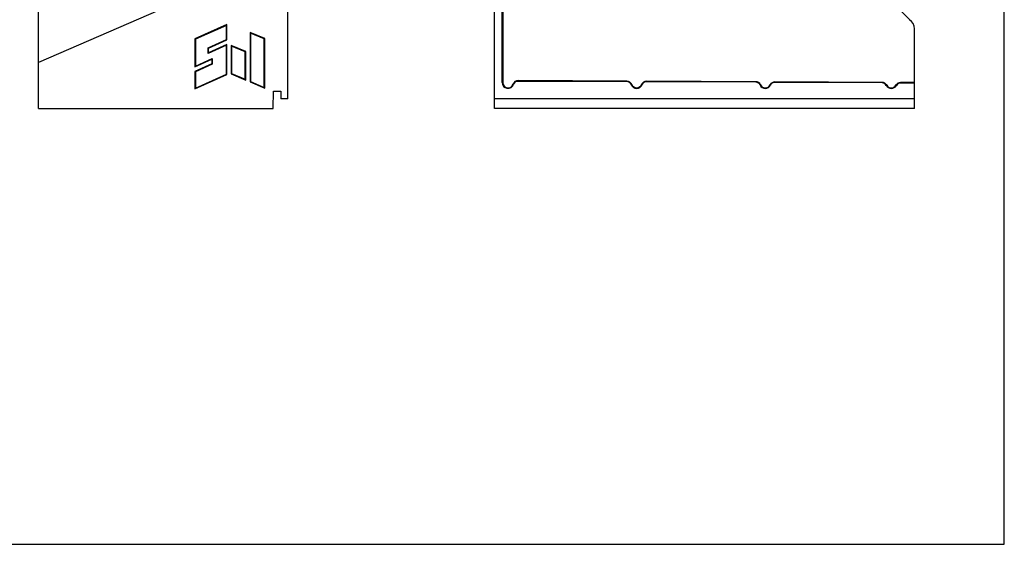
# Model space of a CAD drawing. Header units: inches. Extents: x 6710 to 7067, y -2722 to -2448.
# Tile 2 of 4: x 6879 to 7067, y -2722 to -2622. Entities that reach past the tile are written whole.
import ezdxf

# ---------------------------------------------------------------- set-up
doc = ezdxf.new("R2010")
doc.units = ezdxf.units.IN
doc.header["$LTSCALE"] = 5
doc.header["$MEASUREMENT"] = 0
doc.layers.get('0').update_dxf_attribs({"linetype": 'CONTINUOUS'})

msp = doc.modelspace()

# ---------------------------------------------------------------- linework, layer by layer
at = {"color": 7, "linetype": 'Continuous'}
for p, q in [((7066.559, -2722.305), (7066.559, -2448.185)), ((6882.601, -2639.346), (6882.601, -2539.346)), ((6969.443, -2639.346), (6969.443, -2539.346)), ((6970.943, -2634.446), (6970.943, -2544.246)), ((6930.101, -2637.546), (6930.101, -2610.642)), ((6971.043, -2610.942), (6971.043, -2634.446)), ((6913.801, -2617.085), (6882.601, -2630.651)), ((7048.704, -2622.64), (7045.143, -2619.08)), ((6918.501, -2623.398), (6912.401, -2626.113)), ((6918.501, -2626.316), (6918.501, -2623.398)), ((6918.401, -2623.552), (6912.501, -2626.178)), ((6918.401, -2626.252), (6918.401, -2623.552)), ((6925.701, -2626.08), (6922.901, -2624.891)), ((6922.901, -2624.891), (6922.901, -2634.309)), ((6925.601, -2626.146), (6923.001, -2625.043)), ((6923.001, -2625.043), (6923.001, -2634.243)), ((7049.443, -2639.346), (7049.443, -2624.185)), ((6912.401, -2626.113), (6912.401, -2631.441)), ((6912.501, -2626.178), (6912.501, -2631.287)), ((6914.901, -2627.81), (6918.401, -2626.252)), ((6915.001, -2627.875), (6918.501, -2626.316)), ((6918.501, -2627.192), (6915.001, -2628.75)), ((6918.501, -2632.911), (6918.501, -2627.192)), ((6925.601, -2635.346), (6925.601, -2626.146)), ((6925.701, -2635.497), (6925.701, -2626.08)), ((6918.401, -2627.346), (6914.901, -2628.904)), ((6914.901, -2628.904), (6914.901, -2627.81)), ((6915.001, -2628.75), (6915.001, -2627.875)), ((6918.401, -2632.846), (6918.401, -2627.346)), ((6922.101, -2628.552), (6919.301, -2627.363)), ((6919.301, -2627.363), (6919.301, -2632.781)), ((6922.001, -2628.618), (6919.401, -2627.514)), ((6919.401, -2627.514), (6919.401, -2632.714)), ((6922.001, -2633.818), (6922.001, -2628.618)), ((6922.101, -2633.969), (6922.101, -2628.552)), ((6912.401, -2631.441), (6915.601, -2630.016)), ((6915.601, -2630.892), (6912.401, -2632.316)), ((6912.501, -2631.287), (6915.701, -2629.862)), ((6915.701, -2630.956), (6912.501, -2632.381)), ((6915.601, -2630.016), (6915.601, -2630.892)), ((6915.701, -2629.862), (6915.701, -2630.956)), ((6912.401, -2632.316), (6912.401, -2635.627)), ((6912.501, -2632.381), (6912.501, -2635.473)), ((6912.501, -2635.473), (6918.401, -2632.846)), ((6919.301, -2632.781), (6922.101, -2633.969)), ((6919.401, -2632.714), (6922.001, -2633.818)), ((6912.401, -2635.627), (6918.501, -2632.911)), ((6922.901, -2634.309), (6925.701, -2635.497)), ((6923.001, -2634.243), (6925.601, -2635.346)), ((6973.615, -2634.149), (6994.954, -2634.261)), ((6994.68, -2634.159), (6973.955, -2634.051)), ((6975.843, -2634.061), (6975.843, -2634.161)), ((6977.293, -2634.168), (6977.293, -2634.068)), ((6982.293, -2634.095), (6982.293, -2634.195)), ((6990.843, -2634.239), (6990.843, -2634.139)), ((7019.234, -2634.388), (6998.134, -2634.278)), ((7019.234, -2634.288), (6998.409, -2634.179)), ((7006.293, -2634.32), (7006.293, -2634.22)), ((7011.293, -2634.246), (7011.293, -2634.346)), ((7043.298, -2634.514), (7022.853, -2634.407)), ((7043.298, -2634.414), (7022.854, -2634.307)), ((7035.293, -2634.472), (7035.293, -2634.372)), ((7040.293, -2634.398), (7040.293, -2634.498)), ((7042.443, -2634.41), (7042.443, -2634.51)), ((7046.543, -2634.475), (7046.543, -2634.531)), ((7049.443, -2634.546), (7046.788, -2634.532)), ((7049.443, -2634.446), (7046.789, -2634.432)), ((7047.943, -2634.538), (7047.943, -2634.446)), ((7048.143, -2634.539), (7048.143, -2634.446)), ((6927.293, -2639.346), (6927.351, -2636.046)), ((6927.351, -2636.046), (6928.751, -2636.046)), ((6928.751, -2636.046), (6928.777, -2637.546)), ((6930.101, -2637.546), (6928.777, -2637.546)), ((7049.443, -2637.546), (6969.443, -2637.546)), ((6882.601, -2639.346), (6927.293, -2639.346)), ((7049.443, -2639.346), (6969.443, -2639.346)), ((6709.859, -2722.305), (7066.559, -2722.305))]:
    msp.add_line(p, q, dxfattribs=at)
for centre, radius, start, end in [((7047.443, -2624.185), 2, 0, 58.70193), ((6972.043, -2634.446), 1.6, 128.95854, 133.43254), ((6972.043, -2634.446), 1.1, 180, 342.40044), ((6972.043, -2634.446), 1.05, 164.57713, 352.20685), ((6972.043, -2634.446), 1, 180, 342.4004), ((6973.95, -2635.051), 1, 89.7, 162.4004), ((6973.95, -2635.051), 0.9, 89.7, 162.40044), ((6972.043, -2634.446), 1.6, 10.69893, 11.89371), ((6994.675, -2635.159), 1, 20.89288, 89.7), ((6994.675, -2635.159), 0.9, 20.89284, 89.7), ((6996.543, -2634.446), 1.6, 171.19447, 173.34924), ((6996.543, -2634.446), 1.05, 190.00051, 349.99818), ((6998.404, -2635.179), 1, 89.7, 158.50712), ((6998.404, -2635.179), 0.9, 89.7, 158.50716), ((6996.543, -2634.446), 1.6, 6.05076, 8.20556), ((7019.229, -2635.288), 1, 24.89177, 89.7), ((7019.229, -2635.288), 0.9, 24.89173, 89.7), ((7021.043, -2634.446), 1.6, 175.39928, 177.95569), ((7022.849, -2635.307), 1, 89.7, 154.50823), ((7022.849, -2635.307), 0.9, 89.7, 154.50827), ((7021.043, -2634.446), 1.6, 1.44431, 4.00073), ((7043.293, -2635.414), 1, 28.94078, 89.7), ((7043.293, -2635.414), 0.9, 28.94074, 89.7), ((7045.043, -2634.446), 1.6, 179.75036, 182.676), ((7046.783, -2635.432), 1, 89.7, 150.45922), ((7046.783, -2635.432), 0.9, 89.7, 150.45926), ((6996.543, -2634.446), 1.1, 200.89284, 338.50716), ((6996.543, -2634.446), 1, 200.89288, 338.50712), ((7021.043, -2634.446), 1.05, 195.68235, 343.54679), ((7021.043, -2634.446), 1.1, 204.89173, 334.50827), ((7021.043, -2634.446), 1, 204.89177, 334.50823), ((7045.043, -2634.446), 1.05, 201.20575, 338.23841), ((7045.043, -2634.446), 1.1, 208.94074, 330.45926), ((7045.043, -2634.446), 1, 208.94078, 330.45922)]:
    msp.add_arc(centre, radius, start, end, dxfattribs=at)

doc.saveas('drawing.dxf')
